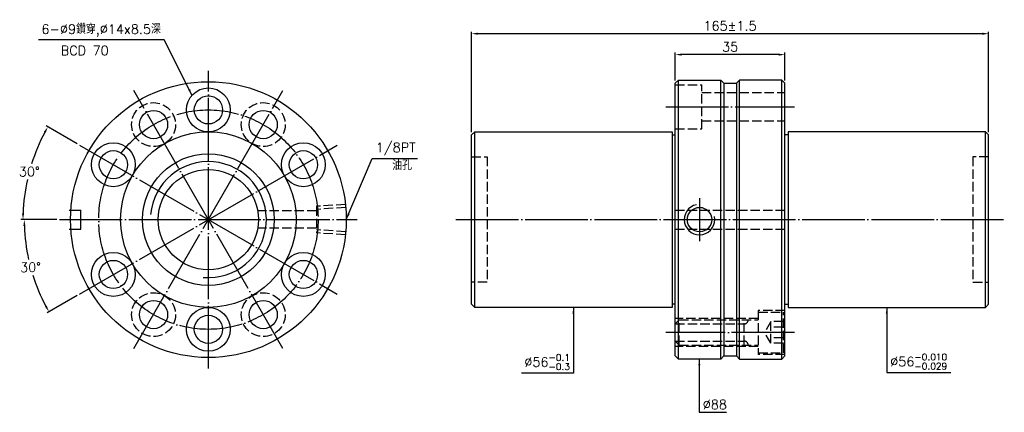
# Model space of a CAD drawing. Header units: millimetres. Extents: x 2728 to 3042, y -169 to -44.
import ezdxf

# ---------------------------------------------------------------- set-up
doc = ezdxf.new("R2010")
doc.units = ezdxf.units.MM
doc.linetypes.add('CENTER', pattern=[22, 20, -1, 0, -1])
doc.linetypes.add('DASHED', pattern=[4, 3, -1])
for name, color, linetype in [('DDVIEW', 7, 'Continuous'), ('NT', 7, 'Continuous'), ('NT-DIM', 2, 'Continuous')]:
    doc.layers.add(name, color=color, linetype=linetype)
doc.styles.get("Standard").update_dxf_attribs({"font": 'simplex.shx', "bigfont": 'chineset.shx'})
doc.dimstyles.new('ISO-25', dxfattribs={"dimtxt": 3, "dimasz": 2, "dimexe": 0.646, "dimexo": 0.862, "dimgap": 1, "dimtad": 1, "dimdec": 3, "dimdsep": 46, "dimtxsty": 'Standard', "dimcen": 1.5, "dimclrd": 256, "dimclre": 256, "dimclrt": 256, "dimazin": 2, "dimtfac": 1, "dimtdec": 3, "dimtmove": 0, "dimatfit": 3, "dimfxl": 0, "dimtolj": 1, "dimlwd": -1, "dimlwe": -1, "dimarcsym": 0})

# ---------------------------------------------------------------- blocks, each defined once
blk = doc.blocks.new('*D0')
at = {"layer": 'Defpoints', "color": 0}
for p in [(2937.23, -54.95), (2937.23, -64.08), (2972.23, -64.08)]:
    blk.add_point(p, dxfattribs=at)
at = {"layer": 'NT-DIM'}
for p, q in [((2937.23, -63.21), (2937.23, -54.3)), ((2970.23, -54.95), (2939.23, -54.95)), ((2972.23, -63.21), (2972.23, -54.3))]:
    blk.add_line(p, q, dxfattribs=at)
for points in [[(2939.23, -54.62), (2939.23, -55.28), (2937.23, -54.95)], [(2970.23, -54.62), (2970.23, -55.28), (2972.23, -54.95)]]:
    blk.add_solid(points, dxfattribs=at)
at = {"layer": 'NT-DIM', "insert": (2954.73, -52.45), "char_height": 3, "attachment_point": 5}
blk.add_mtext('\\A1;35', dxfattribs=at)
blk = doc.blocks.new('*D1')
at = {"layer": 'Defpoints', "color": 0}
for p in [(2872.23, -48.28), (2872.23, -80.58), (3037.23, -80.58)]:
    blk.add_point(p, dxfattribs=at)
at = {"layer": 'NT-DIM'}
for p, q in [((2872.23, -79.71), (2872.23, -47.63)), ((3035.23, -48.28), (2874.23, -48.28)), ((3037.23, -79.71), (3037.23, -47.63))]:
    blk.add_line(p, q, dxfattribs=at)
for points in [[(2874.23, -47.94), (2874.23, -48.61), (2872.23, -48.28)], [(3035.23, -47.94), (3035.23, -48.61), (3037.23, -48.28)]]:
    blk.add_solid(points, dxfattribs=at)
at = {"layer": 'NT-DIM', "insert": (2954.73, -45.78), "char_height": 3, "attachment_point": 5}
blk.add_mtext('\\A1;165%%P1.5', dxfattribs=at)
blk = doc.blocks.new('*D5')
at = {"layer": 'Defpoints', "color": 0}
for p in [(2829.39, -83.83), (2740.75, -107.58), (2835.75, -107.58), (2730.4, -117.78), (2747.12, -131.33)]:
    blk.add_point(p, dxfattribs=at)
at = {"layer": 'NT-DIM'}
for p, q in [((2739.89, -107.58), (2728.86, -107.58)), ((2746.37, -131.76), (2736.82, -137.27))]:
    blk.add_line(p, q, dxfattribs=at)
for start, end in [(181.9506, 192.5), (197.5275, 208.0494)]:
    blk.add_arc((2788.25, -107.58), 58.75, start, end, dxfattribs=at)
for points in [[(2729.21, -109.58), (2729.87, -109.57), (2729.5, -107.58)], [(2736.7, -135.04), (2736.11, -135.36), (2737.38, -136.95)]]:
    blk.add_solid(points, dxfattribs=at)
at = {"layer": 'NT-DIM', "insert": (2731.51, -122.78), "char_height": 3, "attachment_point": 5, "rotation": 1}
blk.add_mtext('\\A1;30°', dxfattribs=at)
blk = doc.blocks.new('*D4')
at = {"layer": 'Defpoints', "color": 0}
for p in [(2747.12, -83.83), (2732.66, -87.34), (2740.75, -107.58), (2835.75, -107.58), (2829.39, -131.33)]:
    blk.add_point(p, dxfattribs=at)
at = {"layer": 'NT-DIM'}
for p, q in [((2746.37, -83.39), (2736.46, -77.67)), ((2739.89, -107.58), (2728.44, -107.58))]:
    blk.add_line(p, q, dxfattribs=at)
for start, end in [(151.9369, 162.4645), (167.5038, 178.0631)]:
    blk.add_arc((2788.25, -107.58), 59.16, start, end, dxfattribs=at)
for points in [[(2735.75, -79.58), (2736.34, -79.9), (2737.02, -77.99)], [(2729.46, -105.58), (2728.79, -105.57), (2729.09, -107.58)]]:
    blk.add_solid(points, dxfattribs=at)
at = {"layer": 'NT-DIM', "insert": (2731.11, -92.26), "char_height": 3, "attachment_point": 5, "rotation": 1}
blk.add_mtext('\\A1;30°', dxfattribs=at)

msp = doc.modelspace()

# ---------------------------------------------------------------- linework, layer by layer
at = {"layer": 'DDVIEW', "color": 3, "linetype": 'CENTER'}
for p, q in [((2788.2541, -155.0756), (2788.2541, -60.0756)), ((2812.0041, -148.7118), (2764.5041, -66.4394)), ((2764.5041, -148.7118), (2812.0041, -66.4394)), ((2747.1179, -83.8256), (2829.3903, -131.3256)), ((2747.1179, -131.3256), (2829.3903, -83.8256)), ((2740.7541, -107.5756), (2835.7541, -107.5756))]:
    msp.add_line(p, q, dxfattribs=at)
at = {"layer": 'DDVIEW', "color": 1, "linetype": 'DASHED'}
for p, q in [((2831.9897, -102.7594), (2822.7541, -103.3366)), ((2822.7541, -103.3366), (2822.7541, -111.8146)), ((2822.7541, -104.8256), (2804.016, -104.8256)), ((2832.0854, -103.7262), (2822.7541, -104.3094)), ((2822.7541, -110.3256), (2804.016, -110.3256)), ((2832.0854, -111.425), (2822.7541, -110.8418)), ((2831.9897, -112.3918), (2822.7541, -111.8146))]:
    msp.add_line(p, q, dxfattribs=at)
at = {"layer": 'DDVIEW'}
for p, q in [((2743.8553, -104.5756), (2747.5457, -104.5756)), ((2747.5457, -110.5756), (2747.5457, -104.5756)), ((2743.8553, -110.5756), (2747.5457, -110.5756))]:
    msp.add_line(p, q, dxfattribs=at)
at = {"layer": 'DDVIEW', "color": 1, "linetype": 'DASHED'}
for centre in [(2770.7541, -77.2647), (2805.7541, -77.2647), (2770.7541, -137.8865), (2805.7541, -137.8865)]:
    msp.add_circle(centre, 7, dxfattribs=at)
at = {"layer": 'DDVIEW', "color": 3, "linetype": 'CENTER'}
msp.add_circle((2788.2541, -107.5756), 35, dxfattribs=at)
at = {"layer": 'DDVIEW'}
for radius in [21, 16]:
    msp.add_circle((2788.2541, -107.5756), radius, dxfattribs=at)
at = {"layer": 'DDVIEW', "color": 5}
msp.add_arc((2788.2541, -107.5756), 18.5, 265, 175, dxfattribs=at)
at = {"layer": 'NT'}
for p, q in [((2937.2333, -64.0756), (2938.2333, -63.0756)), ((2937.2333, -151.0756), (2937.2333, -64.0756)), ((2938.2333, -63.0756), (2951.7333, -63.0756)), ((2938.2333, -152.0756), (2938.2333, -63.0756)), ((2951.7333, -63.0756), (2952.7333, -64.0756)), ((2951.7333, -152.0756), (2951.7333, -63.0756)), ((2952.7333, -64.0756), (2952.7333, -151.0756)), ((2952.7333, -64.0756), (2956.7333, -64.0756)), ((2957.7333, -63.0756), (2956.7333, -64.0756)), ((2956.7333, -64.0756), (2956.7333, -151.0756)), ((2971.2333, -63.0756), (2957.7333, -63.0756)), ((2957.7333, -152.0756), (2957.7333, -63.0756)), ((2972.2333, -64.0756), (2971.2333, -63.0756)), ((2971.2333, -152.0756), (2971.2333, -63.0756)), ((2972.2333, -151.0756), (2972.2333, -64.0756)), ((2872.2333, -80.5756), (2873.2333, -79.5756)), ((2872.2333, -134.5756), (2872.2333, -80.5756)), ((2873.2333, -79.5756), (2936.2333, -79.5756)), ((2873.2333, -135.5756), (2873.2333, -79.5756)), ((2936.2333, -79.5756), (2936.2333, -135.5756)), ((2936.2333, -80.5756), (2937.2333, -80.5756)), ((2973.2333, -80.5756), (2972.2333, -80.5756)), ((3036.2333, -79.5756), (2973.2333, -79.5756)), ((2973.2333, -79.5756), (2973.2333, -135.5756)), ((3037.2333, -80.5756), (3036.2333, -79.5756)), ((3036.2333, -135.5756), (3036.2333, -79.5756)), ((3037.2333, -134.5756), (3037.2333, -80.5756)), ((2873.2333, -135.5756), (2872.2333, -134.5756)), ((2937.2333, -134.5756), (2936.2333, -134.5756)), ((2972.2333, -134.5756), (2973.2333, -134.5756)), ((3036.2333, -135.5756), (3037.2333, -134.5756)), ((2936.2333, -135.5756), (2873.2333, -135.5756)), ((2973.2333, -135.5756), (3036.2333, -135.5756)), ((2938.2333, -152.0756), (2937.2333, -151.0756)), ((2951.7333, -152.0756), (2938.2333, -152.0756)), ((2952.7333, -151.0756), (2951.7333, -152.0756)), ((2952.7333, -151.0756), (2956.7333, -151.0756)), ((2956.7333, -151.0756), (2957.7333, -152.0756)), ((2957.7333, -152.0756), (2971.2333, -152.0756)), ((2971.2333, -152.0756), (2972.2333, -151.0756))]:
    msp.add_line(p, q, dxfattribs=at)
at = {"layer": 'NT', "color": 1, "linetype": 'DASHED'}
for p, q in [((2937.2333, -64.5756), (2945.7333, -64.5756)), ((2945.7333, -78.5756), (2945.7333, -64.5756)), ((2945.7333, -67.0756), (2972.2333, -67.0756)), ((2945.7333, -76.0756), (2972.2333, -76.0756)), ((2937.2333, -78.5756), (2945.7333, -78.5756)), ((2872.2333, -87.5756), (2877.2333, -87.5756)), ((2877.2333, -87.5756), (2877.2333, -127.5756)), ((3037.2333, -87.5756), (3032.2333, -87.5756)), ((3032.2333, -87.5756), (3032.2333, -127.5756)), ((2937.2333, -104.5756), (2972.2333, -104.5756)), ((2937.2333, -110.5756), (2972.2333, -110.5756)), ((2877.2333, -127.5756), (2872.2333, -127.5756)), ((3032.2333, -127.5756), (3037.2333, -127.5756)), ((2972.2333, -136.5756), (2963.7333, -136.5756)), ((2963.7333, -136.5756), (2963.7333, -150.5756)), ((2963.7333, -137.0756), (2971.7333, -137.0756)), ((2971.7333, -150.0756), (2971.7333, -137.0756)), ((2963.7333, -139.0756), (2937.2333, -139.0756)), ((2938.4833, -139.5756), (2937.2333, -140.8256)), ((2937.2333, -140.8256), (2959.2333, -140.8256)), ((2938.4833, -147.5756), (2938.4833, -139.5756)), ((2938.4833, -139.5756), (2963.7333, -139.5756)), ((2959.2333, -147.5756), (2959.2333, -139.5756)), ((2967.7333, -140.1115), (2965.7333, -143.5756)), ((2971.7333, -140.1115), (2967.7333, -140.1115)), ((2967.7333, -147.0397), (2967.7333, -140.1115)), ((2967.7333, -147.0397), (2965.7333, -143.5756)), ((2971.7333, -141.8435), (2967.7333, -141.8435)), ((2938.4833, -147.5756), (2937.2333, -146.3256)), ((2937.2333, -146.3256), (2959.2333, -146.3256)), ((2938.4833, -147.5756), (2963.7333, -147.5756)), ((2971.7333, -145.3077), (2967.7333, -145.3077)), ((2971.7333, -147.0397), (2967.7333, -147.0397)), ((2963.7333, -148.0756), (2937.2333, -148.0756)), ((2963.7333, -150.0756), (2971.7333, -150.0756)), ((2972.2333, -150.5756), (2963.7333, -150.5756))]:
    msp.add_line(p, q, dxfattribs=at)
at = {"layer": 'NT', "color": 3, "linetype": 'CENTER'}
for p, q in [((2934.2333, -71.5756), (2975.2333, -71.5756)), ((2944.9833, -100.7007), (2944.9833, -114.4505)), ((2867.2333, -107.5756), (3042.2333, -107.5756)), ((2975.2333, -143.5756), (2934.2333, -143.5756))]:
    msp.add_line(p, q, dxfattribs=at)
at = {"layer": 'NT'}
for centre, radius in [((2788.2541, -107.5756), 44), ((2788.2541, -72.5756), 7), ((2788.2541, -72.5756), 4.5), ((2770.7541, -77.2647), 4.5), ((2805.7541, -77.2647), 4.5), ((2788.2541, -107.5756), 28), ((2757.9432, -90.0756), 7), ((2818.565, -90.0756), 7), ((2757.9432, -90.0756), 4.5), ((2818.565, -90.0756), 4.5), ((2757.9432, -125.0756), 7), ((2818.565, -125.0756), 7), ((2757.9432, -125.0756), 4.5), ((2818.565, -125.0756), 4.5), ((2770.7541, -137.8865), 4.5), ((2805.7541, -137.8865), 4.5), ((2788.2541, -142.5756), 7), ((2788.2541, -142.5756), 4.5)]:
    msp.add_circle(centre, radius, dxfattribs=at)
at = {"layer": 'NT', "linetype": 'ByBlock'}
msp.add_circle((2944.9833, -107.5756), 3.8912, dxfattribs=at)
at = {"layer": 'NT', "color": 5}
msp.add_arc((2944.9833, -107.5756), 4.864, 101.864163, 11.864163, dxfattribs=at)
at = {"layer": 'NT', "color": 1, "linetype": 'DASHED'}
for centre, start, end in [((2959.2333, -139.5756), 270, 0), ((2959.2333, -147.5756), 0, 90)]:
    msp.add_arc(centre, 1.25, start, end, dxfattribs=at)

# ---------------------------------------------------------------- texts
at = {"layer": 'NT-DIM', "char_height": 3}
for s, insert, attachment_point in [('6-%%C9鑽穿,%%C14x8.5深', (2773.0933, -49.2409), 9), ('BCD 70', (2741.1409, -55.1455), 7), ('\\A1;1/8PT', (2841.6644, -87.0549), 7), ('油孔', (2846.9118, -91.7994), 7), ('\\A1;%%C56{\\H0.7x;\\S-0.1^ -0.3;}', (2903.6333, -155.5399), 9), ('\\A1;%%C56{\\H0.7x;\\S-0.010^ -0.029;}', (3005.8333, -155.3868), 7), ('%%C88', (2946.0039, -168.04), 7)]:
    msp.add_mtext(s, dxfattribs=dict(at, insert=insert, attachment_point=attachment_point))

# ---------------------------------------------------------------- dimensions: what is measured, and where the dimension line sits
at = {"layer": 'NT-DIM'}
dim = msp.add_linear_dim(base=(2872.2333, -48.2781), p1=(3037.2333, -80.5756), p2=(2872.2333, -80.5756), text='<>%%P1.5', dimstyle='ISO-25', dxfattribs=at)
dim.commit()
dim.dimension.update_dxf_attribs({"geometry": '*D1', "text_midpoint": (2954.7333, -45.7781)})
dim = msp.add_linear_dim(base=(2937.2333, -54.9509), p1=(2972.2333, -64.0756), p2=(2937.2333, -64.0756), dimstyle='ISO-25', dxfattribs=at)
dim.commit()
dim.dimension.update_dxf_attribs({"geometry": '*D0', "text_midpoint": (2954.7333, -52.4509)})
for base, line1, picture, middle in [((2732.6584, -87.3404), ((2747.1179, -83.8256), (2829.3903, -131.3256)), '*D4', (2731.1063, -92.2629)), ((2730.397, -117.7774), ((2747.1179, -131.3256), (2829.3903, -83.8256)), '*D5', (2731.5063, -122.7811))]:
    dim = msp.add_angular_dim_2l(base=base, line1=line1, line2=((2740.7541, -107.5756), (2835.7541, -107.5756)), dimstyle='ISO-25', dxfattribs=at)
    dim.commit()
    dim.dimension.update_dxf_attribs({"geometry": picture, "text_midpoint": middle, "text_rotation": 1})

# ---------------------------------------------------------------- leaders
at = {"layer": 'NT-DIM', "annotation_type": 0, "has_hookline": 1}
for points, hookline_direction, text_width in [([(2783.0357, -67.9502), (2774.1931, -50.2338), (2774.0933, -50.2409)], 1, 39), ([(2832.2541, -107.5756), (2840.5645, -88.0493), (2840.6644, -88.0549)], 0, 13.2857), ([(2904.7333, -135.5756), (2904.7333, -156.5399), (2904.6333, -156.5399)], 1, 15.4286), ([(3004.7333, -135.5756), (3004.7333, -156.3868), (3004.8333, -156.3868)], 0, 19.3286), ([(2944.9039, -152.0804), (2944.9039, -169.04), (2945.0039, -169.04)], 0, 7.5714)]:
    msp.add_leader(points, dimstyle='ISO-25', dxfattribs=dict(at, hookline_direction=hookline_direction, text_width=text_width))

doc.saveas('drawing.dxf')
